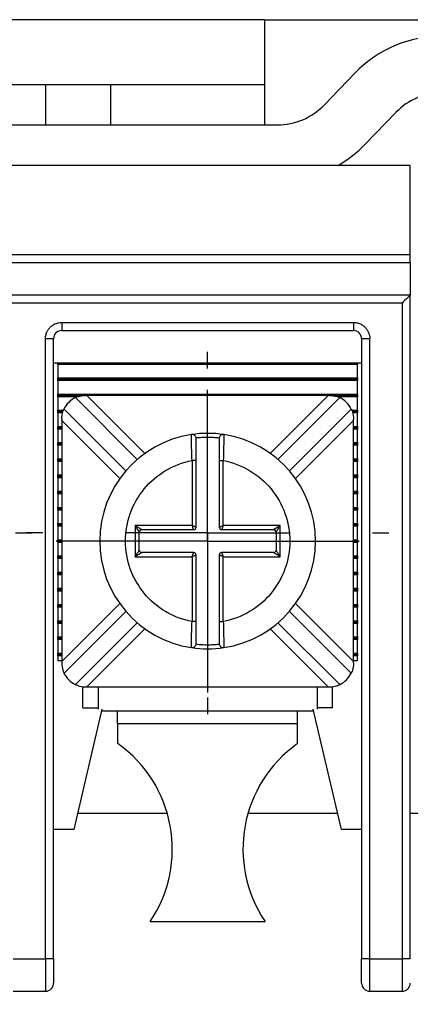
# Model space of a CAD drawing. Header units: inches. Extents: x 0 to 17, y 0 to 11.
# Tile 11 of 25: x 4.2 to 4.7, y 6.9 to 8.1. Entities that reach past the tile are written whole.
import ezdxf

# ---------------------------------------------------------------- set-up
doc = ezdxf.new("R2010")
doc.units = ezdxf.units.IN
doc.header["$MEASUREMENT"] = 0
doc.linetypes.add('SLD-Center', pattern=[0.75, 0.6, -0.05, 0.05, -0.05])
doc.linetypes.add('SLD-Solid', pattern=[0])
doc.layers.add('CENTER', color=40, linetype='SLD-Center')
doc.layers.add('DIMENSIONS', color=140, linetype='SLD-Solid', lineweight=25)
doc.styles.add('SLDTEXTSTYLE0', font='GOTHIC.TTF', dxfattribs={"width": 0.913})
doc.dimstyles.new('SLDDIMSTYLE0', dxfattribs={"dimtxt": 0.15, "dimasz": 0.18, "dimexe": 0, "dimexo": 0.0625, "dimgap": 0.0375, "dimtad": 0, "dimtih": 1, "dimtoh": 1, "dimrnd": 1e-09, "dimzin": 12, "dimdsep": 46, "dimtxsty": 'SLDTEXTSTYLE0', "dimsah": 1, "dimcen": 0.09, "dimadec": 0, "dimazin": 3, "dimtfac": 1, "dimtofl": 0, "dimtmove": 0, "dimatfit": 3, "dimfxl": 0, "dimfrac": 2, "dimtolj": 1, "dimtzin": 12, "dimarcsym": 0})

# ---------------------------------------------------------------- blocks, each defined once
blk = doc.blocks.new('_D_6')
at = {"layer": 'DIMENSIONS'}
for p, q in [((2.5351, 7.3762), (2.5351, 6.4453)), ((5.0548, 7.3762), (5.0548, 6.4453)), ((2.5351, 6.5703), (3.4238, 6.5703)), ((3.601, 6.5691), (3.5553, 6.5691)), ((3.5553, 6.5691), (3.5553, 6.331)), ((3.9889, 6.5691), (4.0346, 6.5691)), ((4.0346, 6.5691), (4.0346, 6.331)), ((5.0548, 6.5703), (4.1661, 6.5703)), ((3.5553, 6.331), (3.601, 6.331)), ((4.0346, 6.331), (3.9889, 6.331))]:
    blk.add_line(p, q, dxfattribs=at)
for points in [[(2.5351, 6.5703), (2.7151, 6.5203), (2.7151, 6.6203)], [(5.0548, 6.5703), (4.8748, 6.6203), (4.8748, 6.5203)]]:
    blk.add_solid(points, dxfattribs=at)
at = {"layer": 'DIMENSIONS', "char_height": 0.15, "attachment_point": 1, "style": 'SLDTEXTSTYLE0'}
for s, insert in [('2.52', (3.601, 6.7912)), ('64.0', (3.601, 6.5226))]:
    blk.add_mtext(s, dxfattribs=dict(at, insert=insert))
blk = doc.blocks.new('SW_CENTERMARKSYMBOL_9')
at = {"layer": 'CENTER', "color": 0}
for p, q in [((0, 0.2), (0, 0.2201)), ((0, 0), (0, 0.1)), ((-0.2, 0), (-0.2201, 0)), ((0, 0), (-0.1, 0)), ((0, 0), (0, -0.1)), ((0, 0), (0.1, 0)), ((0.2, 0), (0.2201, 0)), ((0, -0.2), (0, -0.2201))]:
    blk.add_line(p, q, dxfattribs=at)
blk = doc.blocks.new('SW_CENTERMARKSYMBOL_13')
at = {"layer": 'CENTER', "color": 0}
for p, q in [((0, 0.2), (0, 0.2201)), ((0, 0), (0, 0.1)), ((-0.2, 0), (-0.2201, 0)), ((0, 0), (-0.1, 0)), ((0, 0), (0, -0.1)), ((0, 0), (0.1, 0)), ((0.2, 0), (0.2201, 0)), ((0, -0.2), (0, -0.2201))]:
    blk.add_line(p, q, dxfattribs=at)
blk = doc.blocks.new('SW_CENTERMARKSYMBOL_14')
at = {"layer": 'CENTER', "color": 0}
for p, q in [((0, 0.1), (0, 0.1841)), ((0, 0), (0, 0.1)), ((-0.1, 0), (-0.1841, 0)), ((0, 0), (-0.1, 0)), ((0, 0), (0, -0.1)), ((0, 0), (0.1, 0)), ((0.1, 0), (0.1841, 0)), ((0, -0.1), (0, -0.1841))]:
    blk.add_line(p, q, dxfattribs=at)

msp = doc.modelspace()

# ---------------------------------------------------------------- linework, layer by layer
for p, q in [((4.5135, 8.1451), (3.0765, 8.1451)), ((4.5135, 8.1451), (5.295, 8.1451)), ((4.5135, 8.1451), (4.5135, 8.0664)), ((4.6237, 8.0803), (4.5859, 8.0412)), ((4.0312, 8.0664), (4.5135, 8.0664)), ((4.2477, 8.0664), (4.2477, 8.0171)), ((4.3265, 8.0664), (4.3265, 8.0171)), ((4.5135, 8.0664), (4.5135, 8.0171)), ((4.6355, 7.9933), (4.6733, 8.0325)), ((3.0607, 8.0171), (4.5293, 8.0171)), ((4.6906, 7.9679), (2.8993, 7.9679)), ((4.6906, 7.8597), (4.6906, 7.9679)), ((2.8993, 7.8597), (4.6906, 7.8597)), ((4.6906, 7.8498), (4.6906, 7.8597)), ((2.8993, 7.8498), (4.6906, 7.8498)), ((4.6906, 7.8498), (4.6906, 7.8104)), ((4.6906, 7.8104), (2.8993, 7.8104)), ((4.6906, 7.0034), (4.6906, 7.8104)), ((4.6808, 7.8006), (2.9091, 7.8006)), ((4.6808, 7.8006), (4.6808, 7.0034)), ((4.2674, 7.777), (4.6217, 7.777)), ((4.2674, 7.777), (4.2674, 7.7671)), ((4.6217, 7.777), (4.6217, 7.7671)), ((4.2477, 7.0034), (4.2477, 7.7573)), ((4.2576, 7.7573), (4.2477, 7.7573)), ((4.2576, 7.0034), (4.2576, 7.7573)), ((4.2674, 7.7671), (4.6217, 7.7671)), ((4.6316, 7.7573), (4.6316, 7.0034)), ((4.6414, 7.7573), (4.6316, 7.7573)), ((4.6414, 7.0034), (4.6414, 7.7573)), ((4.2576, 7.7278), (4.6316, 7.7278)), ((4.2625, 7.7261), (4.2625, 7.7278)), ((4.6267, 7.7261), (4.2625, 7.7261)), ((4.2625, 7.7261), (4.2625, 7.7097)), ((4.6267, 7.7278), (4.6267, 7.7261)), ((4.6267, 7.7097), (4.6267, 7.7261)), ((4.2625, 7.7097), (4.6267, 7.7097)), ((4.2625, 7.7081), (4.2625, 7.7097)), ((4.6267, 7.7097), (4.6267, 7.7081)), ((4.6267, 7.7081), (4.2625, 7.7081)), ((4.2625, 7.7065), (4.2625, 7.7081)), ((4.6267, 7.7065), (4.2625, 7.7065)), ((4.2625, 7.7065), (4.2625, 7.69)), ((4.6267, 7.7081), (4.6267, 7.7065)), ((4.6267, 7.69), (4.6267, 7.7065)), ((4.2625, 7.69), (4.6267, 7.69)), ((4.2625, 7.6884), (4.2625, 7.69)), ((4.2964, 7.6884), (4.2625, 7.6884)), ((4.2625, 7.6868), (4.2625, 7.6884)), ((4.2869, 7.6868), (4.2625, 7.6868)), ((4.2625, 7.6868), (4.2625, 7.6703)), ((4.2841, 7.6856), (4.3592, 7.6106)), ((4.298, 7.6884), (4.2964, 7.6884)), ((4.5911, 7.6884), (4.298, 7.6884)), ((4.298, 7.6884), (4.3685, 7.6179)), ((4.5206, 7.6179), (4.5911, 7.6884)), ((4.53, 7.6106), (4.6051, 7.6856)), ((4.5927, 7.6884), (4.5911, 7.6884)), ((4.6267, 7.6884), (4.5927, 7.6884)), ((4.6267, 7.6868), (4.6022, 7.6868)), ((4.6267, 7.69), (4.6267, 7.6884)), ((4.6267, 7.6884), (4.6267, 7.6868)), ((4.6267, 7.6703), (4.6267, 7.6868)), ((4.2625, 7.6703), (4.2696, 7.6703)), ((4.2625, 7.6687), (4.2625, 7.6703)), ((4.2625, 7.6687), (4.269, 7.6687)), ((4.2625, 7.6671), (4.2625, 7.6687)), ((4.2685, 7.6671), (4.2625, 7.6671)), ((4.2625, 7.6671), (4.2625, 7.6507)), ((4.3452, 7.5966), (4.2702, 7.6717)), ((4.619, 7.6717), (4.5439, 7.5966)), ((4.6196, 7.6703), (4.6267, 7.6703)), ((4.6202, 7.6687), (4.6267, 7.6687)), ((4.6267, 7.6671), (4.6207, 7.6671)), ((4.6267, 7.6703), (4.6267, 7.6687)), ((4.6267, 7.6687), (4.6267, 7.6671)), ((4.6267, 7.6507), (4.6267, 7.6671)), ((4.2625, 7.6507), (4.2674, 7.6507)), ((4.2625, 7.649), (4.2625, 7.6507)), ((4.2625, 7.649), (4.2674, 7.649)), ((4.2625, 7.6474), (4.2625, 7.649)), ((4.2674, 7.6594), (4.2674, 7.6578)), ((4.2674, 7.6578), (4.2674, 7.3647)), ((4.3379, 7.5873), (4.2674, 7.6578)), ((4.6217, 7.6578), (4.5512, 7.5873)), ((4.6217, 7.6578), (4.6217, 7.6594)), ((4.6217, 7.3647), (4.6217, 7.6578)), ((4.6217, 7.6507), (4.6267, 7.6507)), ((4.6217, 7.649), (4.6267, 7.649)), ((4.6267, 7.6507), (4.6267, 7.649)), ((4.6267, 7.649), (4.6267, 7.6474)), ((4.2674, 7.6474), (4.2625, 7.6474)), ((4.2625, 7.6474), (4.2625, 7.631)), ((4.4248, 7.6395), (4.4248, 7.6407)), ((4.4643, 7.6407), (4.4643, 7.6395)), ((4.6267, 7.6474), (4.6217, 7.6474)), ((4.6267, 7.631), (4.6267, 7.6474)), ((4.2625, 7.631), (4.2674, 7.631)), ((4.2625, 7.6293), (4.2625, 7.631)), ((4.2625, 7.6293), (4.2674, 7.6293)), ((4.2625, 7.6277), (4.2625, 7.6293)), ((4.2674, 7.6277), (4.2625, 7.6277)), ((4.2625, 7.6277), (4.2625, 7.6113)), ((4.6217, 7.631), (4.6267, 7.631)), ((4.6217, 7.6293), (4.6267, 7.6293)), ((4.6267, 7.6277), (4.6217, 7.6277)), ((4.6267, 7.631), (4.6267, 7.6293)), ((4.6267, 7.6293), (4.6267, 7.6277)), ((4.6267, 7.6113), (4.6267, 7.6277)), ((4.2625, 7.6113), (4.2674, 7.6113)), ((4.2625, 7.6097), (4.2625, 7.6113)), ((4.2625, 7.6097), (4.2674, 7.6097)), ((4.2625, 7.608), (4.2625, 7.6097)), ((4.2625, 7.608), (4.2625, 7.5916)), ((4.2674, 7.608), (4.2625, 7.608)), ((4.4306, 7.6092), (4.4256, 7.6092)), ((4.4256, 7.6092), (4.4256, 7.5302)), ((4.4306, 7.5282), (4.4306, 7.6092)), ((4.4586, 7.6092), (4.4636, 7.6092)), ((4.4586, 7.6092), (4.4586, 7.5282)), ((4.4636, 7.5302), (4.4636, 7.6092)), ((4.6217, 7.6113), (4.6267, 7.6113)), ((4.6217, 7.6097), (4.6267, 7.6097)), ((4.6267, 7.608), (4.6217, 7.608)), ((4.6267, 7.6113), (4.6267, 7.6097)), ((4.6267, 7.6097), (4.6267, 7.608)), ((4.6267, 7.5916), (4.6267, 7.608)), ((4.2625, 7.59), (4.2625, 7.5916)), ((4.2625, 7.5916), (4.2674, 7.5916)), ((4.2625, 7.5883), (4.2625, 7.59)), ((4.2625, 7.59), (4.2674, 7.59)), ((4.6217, 7.5916), (4.6267, 7.5916)), ((4.6217, 7.59), (4.6267, 7.59)), ((4.6267, 7.5916), (4.6267, 7.59)), ((4.6267, 7.59), (4.6267, 7.5883)), ((4.2674, 7.5883), (4.2625, 7.5883)), ((4.2625, 7.5883), (4.2625, 7.5719)), ((4.6267, 7.5883), (4.6217, 7.5883)), ((4.6267, 7.5719), (4.6267, 7.5883)), ((4.2625, 7.5703), (4.2625, 7.5719)), ((4.2625, 7.5719), (4.2674, 7.5719)), ((4.2625, 7.5687), (4.2625, 7.5703)), ((4.2674, 7.5703), (4.2625, 7.5703)), ((4.2674, 7.5687), (4.2625, 7.5687)), ((4.2625, 7.5687), (4.2625, 7.5522)), ((4.6217, 7.5719), (4.6267, 7.5719)), ((4.6267, 7.5703), (4.6217, 7.5703)), ((4.6267, 7.5687), (4.6217, 7.5687)), ((4.6267, 7.5719), (4.6267, 7.5703)), ((4.6267, 7.5703), (4.6267, 7.5687)), ((4.6267, 7.5522), (4.6267, 7.5687)), ((4.2625, 7.5506), (4.2625, 7.5522)), ((4.2625, 7.5522), (4.2674, 7.5522)), ((4.2625, 7.549), (4.2625, 7.5506)), ((4.2674, 7.5506), (4.2625, 7.5506)), ((4.2674, 7.549), (4.2625, 7.549)), ((4.2625, 7.549), (4.2625, 7.5326)), ((4.6217, 7.5522), (4.6267, 7.5522)), ((4.6267, 7.5506), (4.6217, 7.5506)), ((4.6267, 7.549), (4.6217, 7.549)), ((4.6267, 7.5522), (4.6267, 7.5506)), ((4.6267, 7.5506), (4.6267, 7.549)), ((4.6267, 7.5326), (4.6267, 7.549)), ((4.2625, 7.5309), (4.2625, 7.5326)), ((4.2625, 7.5326), (4.2674, 7.5326)), ((4.2625, 7.5293), (4.2625, 7.5309)), ((4.2674, 7.5309), (4.2625, 7.5309)), ((4.2674, 7.5293), (4.2625, 7.5293)), ((4.2625, 7.5293), (4.2625, 7.5129)), ((4.4256, 7.5302), (4.3566, 7.5302)), ((4.3566, 7.5302), (4.3566, 7.4922)), ((4.5326, 7.5302), (4.4636, 7.5302)), ((4.5326, 7.4922), (4.5326, 7.5302)), ((4.6217, 7.5326), (4.6267, 7.5326)), ((4.6267, 7.5309), (4.6217, 7.5309)), ((4.6267, 7.5293), (4.6217, 7.5293)), ((4.6267, 7.5326), (4.6267, 7.5309)), ((4.6267, 7.5309), (4.6267, 7.5293)), ((4.6267, 7.5129), (4.6267, 7.5293)), ((4.3616, 7.5002), (4.3616, 7.5222)), ((4.3646, 7.5252), (4.4276, 7.5252)), ((4.4616, 7.5252), (4.5246, 7.5252)), ((4.5276, 7.5222), (4.5276, 7.5002)), ((4.2625, 7.5112), (4.2625, 7.5129)), ((4.2625, 7.5129), (4.2674, 7.5129)), ((4.2625, 7.5096), (4.2625, 7.5112)), ((4.2674, 7.5112), (4.2625, 7.5112)), ((4.2674, 7.5096), (4.2625, 7.5096)), ((4.2625, 7.5096), (4.2625, 7.4932)), ((4.6217, 7.5129), (4.6267, 7.5129)), ((4.6267, 7.5112), (4.6217, 7.5112)), ((4.6267, 7.5096), (4.6217, 7.5096)), ((4.6267, 7.5129), (4.6267, 7.5112)), ((4.6267, 7.5112), (4.6267, 7.5096)), ((4.6267, 7.4932), (4.6267, 7.5096)), ((4.4276, 7.4972), (4.3646, 7.4972)), ((4.4306, 7.4133), (4.4306, 7.4942)), ((4.4586, 7.4942), (4.4586, 7.4133)), ((4.5246, 7.4972), (4.4616, 7.4972)), ((4.2625, 7.4915), (4.2625, 7.4932)), ((4.2625, 7.4932), (4.2674, 7.4932)), ((4.2674, 7.4915), (4.2625, 7.4915)), ((4.2625, 7.4899), (4.2625, 7.4915)), ((4.2674, 7.4899), (4.2625, 7.4899)), ((4.2625, 7.4899), (4.2625, 7.4735)), ((4.3566, 7.4922), (4.4256, 7.4922)), ((4.4256, 7.4922), (4.4256, 7.4133)), ((4.4636, 7.4133), (4.4636, 7.4922)), ((4.4636, 7.4922), (4.5326, 7.4922)), ((4.6217, 7.4932), (4.6267, 7.4932)), ((4.6267, 7.4915), (4.6217, 7.4915)), ((4.6267, 7.4899), (4.6217, 7.4899)), ((4.6267, 7.4932), (4.6267, 7.4915)), ((4.6267, 7.4915), (4.6267, 7.4899)), ((4.6267, 7.4735), (4.6267, 7.4899)), ((4.2625, 7.4719), (4.2625, 7.4735)), ((4.2625, 7.4735), (4.2674, 7.4735)), ((4.2625, 7.4719), (4.2674, 7.4719)), ((4.2625, 7.4702), (4.2625, 7.4719)), ((4.2674, 7.4702), (4.2625, 7.4702)), ((4.2625, 7.4702), (4.2625, 7.4538)), ((4.6217, 7.4735), (4.6267, 7.4735)), ((4.6217, 7.4719), (4.6267, 7.4719)), ((4.6267, 7.4702), (4.6217, 7.4702)), ((4.6267, 7.4735), (4.6267, 7.4719)), ((4.6267, 7.4719), (4.6267, 7.4702)), ((4.6267, 7.4538), (4.6267, 7.4702)), ((4.2625, 7.4522), (4.2625, 7.4538)), ((4.2625, 7.4538), (4.2674, 7.4538)), ((4.2625, 7.4522), (4.2674, 7.4522)), ((4.2625, 7.4505), (4.2625, 7.4522)), ((4.2674, 7.4505), (4.2625, 7.4505)), ((4.2625, 7.4505), (4.2625, 7.4341)), ((4.6217, 7.4538), (4.6267, 7.4538)), ((4.6217, 7.4522), (4.6267, 7.4522)), ((4.6267, 7.4505), (4.6217, 7.4505)), ((4.6267, 7.4538), (4.6267, 7.4522)), ((4.6267, 7.4522), (4.6267, 7.4505)), ((4.6267, 7.4341), (4.6267, 7.4505)), ((4.2625, 7.4325), (4.2625, 7.4341)), ((4.2625, 7.4341), (4.2674, 7.4341)), ((4.2674, 7.3647), (4.3379, 7.4352)), ((4.5512, 7.4352), (4.6217, 7.3647)), ((4.6217, 7.4341), (4.6267, 7.4341)), ((4.6267, 7.4341), (4.6267, 7.4325)), ((4.2625, 7.4325), (4.2674, 7.4325)), ((4.2625, 7.4309), (4.2625, 7.4325)), ((4.2674, 7.4309), (4.2625, 7.4309)), ((4.2625, 7.4309), (4.2625, 7.4144)), ((4.2702, 7.3507), (4.3452, 7.4258)), ((4.5439, 7.4258), (4.619, 7.3507)), ((4.6217, 7.4325), (4.6267, 7.4325)), ((4.6267, 7.4309), (4.6217, 7.4309)), ((4.6267, 7.4325), (4.6267, 7.4309)), ((4.6267, 7.4144), (4.6267, 7.4309)), ((4.2625, 7.4144), (4.2674, 7.4144)), ((4.2625, 7.4128), (4.2625, 7.4144)), ((4.2625, 7.4128), (4.2674, 7.4128)), ((4.2625, 7.4112), (4.2625, 7.4128)), ((4.2674, 7.4112), (4.2625, 7.4112)), ((4.2625, 7.4112), (4.2625, 7.3948)), ((4.3592, 7.4119), (4.2841, 7.3368)), ((4.4306, 7.4133), (4.4256, 7.4133)), ((4.4586, 7.4133), (4.4636, 7.4133)), ((4.6051, 7.3368), (4.53, 7.4119)), ((4.6217, 7.4144), (4.6267, 7.4144)), ((4.6217, 7.4128), (4.6267, 7.4128)), ((4.6267, 7.4112), (4.6217, 7.4112)), ((4.6267, 7.4144), (4.6267, 7.4128)), ((4.6267, 7.4128), (4.6267, 7.4112)), ((4.6267, 7.3948), (4.6267, 7.4112)), ((4.3685, 7.4046), (4.298, 7.3341)), ((4.5911, 7.3341), (4.5206, 7.4046)), ((4.2625, 7.3948), (4.2674, 7.3948)), ((4.2625, 7.3931), (4.2625, 7.3948)), ((4.2625, 7.3931), (4.2674, 7.3931)), ((4.2625, 7.3915), (4.2625, 7.3931)), ((4.2674, 7.3915), (4.2625, 7.3915)), ((4.2625, 7.3915), (4.2625, 7.3751)), ((4.6217, 7.3948), (4.6267, 7.3948)), ((4.6217, 7.3931), (4.6267, 7.3931)), ((4.6267, 7.3915), (4.6217, 7.3915)), ((4.6267, 7.3948), (4.6267, 7.3931)), ((4.6267, 7.3931), (4.6267, 7.3915)), ((4.6267, 7.3751), (4.6267, 7.3915)), ((4.2625, 7.3751), (4.2674, 7.3751)), ((4.2625, 7.3734), (4.2625, 7.3751)), ((4.4248, 7.3817), (4.4248, 7.3829)), ((4.4643, 7.3829), (4.4643, 7.3817)), ((4.6217, 7.3751), (4.6267, 7.3751)), ((4.6267, 7.3751), (4.6267, 7.3734)), ((4.2625, 7.3734), (4.2674, 7.3734)), ((4.2625, 7.3718), (4.2625, 7.3734)), ((4.2674, 7.3718), (4.2625, 7.3718)), ((4.2625, 7.3718), (4.2625, 7.366)), ((4.2625, 7.366), (4.2674, 7.366)), ((4.2674, 7.3647), (4.2674, 7.3631)), ((4.6217, 7.3734), (4.6267, 7.3734)), ((4.6267, 7.3718), (4.6217, 7.3718)), ((4.6217, 7.366), (4.6267, 7.366)), ((4.6217, 7.3631), (4.6217, 7.3647)), ((4.6267, 7.3734), (4.6267, 7.3718)), ((4.6267, 7.366), (4.6267, 7.3718)), ((4.293, 7.3085), (4.293, 7.3343)), ((4.2964, 7.3341), (4.298, 7.3341)), ((4.298, 7.3341), (4.5911, 7.3341)), ((4.3117, 7.3341), (4.3117, 7.3068)), ((4.5774, 7.3341), (4.5774, 7.3068)), ((4.5911, 7.3341), (4.5927, 7.3341)), ((4.5961, 7.3085), (4.5961, 7.3344)), ((4.3162, 7.3068), (4.282, 7.1608)), ((4.293, 7.3085), (4.3117, 7.3085)), ((4.5734, 7.3045), (4.3157, 7.3045)), ((4.3353, 7.2889), (4.3353, 7.3045)), ((4.5538, 7.2889), (4.5538, 7.3045)), ((4.6072, 7.1608), (4.5729, 7.3068)), ((4.5961, 7.3085), (4.5774, 7.3085)), ((4.5538, 7.2889), (4.3353, 7.2889)), ((4.3353, 7.2889), (4.3353, 7.2652)), ((4.5538, 7.2652), (4.5538, 7.2889)), ((4.2866, 7.1805), (4.3954, 7.1805)), ((4.4937, 7.1805), (4.6025, 7.1805)), ((4.6906, 7.1805), (5.291, 7.1805)), ((4.282, 7.1608), (4.2576, 7.1608)), ((4.6316, 7.1608), (4.6072, 7.1608)), ((4.3747, 7.0486), (4.5145, 7.0486)), ((4.2083, 7.0034), (4.2477, 7.0034)), ((4.2576, 7.0034), (4.2477, 7.0034)), ((4.2477, 7.0034), (4.2477, 6.964)), ((4.6414, 7.0034), (4.6316, 7.0034)), ((4.6414, 7.0034), (4.6808, 7.0034)), ((4.6414, 6.964), (4.6414, 7.0034)), ((4.6808, 7.0034), (4.6808, 6.964)), ((4.6906, 7.0034), (4.6808, 7.0034)), ((4.2083, 6.964), (4.2477, 6.964)), ((4.6414, 6.964), (4.6808, 6.964))]:
    msp.add_line(p, q)
at = {"flags": 128}
msp.add_lwpolyline([(4.6906, 7.8104), (4.6905, 7.8103), (4.69, 7.8099), (4.6893, 7.8091), (4.6883, 7.8081), (4.6871, 7.8069), (4.6857, 7.8055), (4.6842, 7.804), (4.6825, 7.8023), (4.6808, 7.8006)], dxfattribs=at)
for centre, radius, start, end in [((4.7299, 7.9778), 0.1476, 90, 136), ((4.7299, 7.9778), 0.0787, 90, 136), ((4.5293, 8.0959), 0.0787, 270, 316), ((4.5293, 8.0959), 0.1476, 299.9264, 316), ((4.2674, 7.7573), 0.00984, 90, 180), ((4.6217, 7.7573), 0.00984, 0, 90), ((4.2964, 7.6594), 0.029, 115.1598, 154.8402), ((4.5927, 7.6594), 0.029, 25.1598, 64.8402), ((4.4446, 7.5112), 0.131, 98.6729, 261.3271), ((4.4446, 7.5112), 0.131, 81.3271, 98.6729), ((4.4256, 7.6358), 0.005, 0, 98.6729), ((4.4636, 7.6358), 0.005, 81.3271, 180), ((4.4446, 7.5112), 0.131, 278.6729, 81.3271), ((4.3646, 7.5222), 0.003, 90, 180), ((4.4276, 7.5282), 0.003, 270, 0), ((4.4616, 7.5282), 0.003, 180, 270), ((4.5246, 7.5222), 0.003, 0, 90), ((4.3646, 7.5002), 0.003, 180, 270), ((4.4276, 7.4942), 0.003, 0, 90), ((4.4616, 7.4942), 0.003, 90, 180), ((4.5246, 7.5002), 0.003, 270, 360), ((4.4256, 7.3867), 0.005, 261.3271, 360), ((4.4636, 7.3867), 0.005, 180, 278.6729), ((4.4446, 7.5112), 0.131, 261.3271, 278.6729), ((4.2964, 7.3631), 0.029, 205.1598, 244.8402), ((4.5927, 7.3631), 0.029, 295.1598, 334.8402), ((4.2442, 7.1368), 0.1575, 325.9763, 54.6334), ((4.645, 7.1368), 0.1575, 125.3666, 214.0237), ((4.2477, 6.9738), 0.00984, 270, 0), ((4.6414, 6.9738), 0.00984, 180, 270), ((4.6808, 6.9738), 0.00984, 270, 0)]:
    msp.add_arc(centre, radius, start, end)
for points, knots in [([(4.2477, 7.7573), (4.2477, 7.7581), (4.2478, 7.7598), (4.2483, 7.7622), (4.2492, 7.765), (4.2508, 7.7682), (4.2534, 7.7713), (4.2565, 7.7739), (4.26, 7.7757), (4.2637, 7.7768), (4.2662, 7.7769), (4.2674, 7.777)], [0, 0, 0, 0, 0.080115, 0.159741, 0.240152, 0.369781, 0.500092, 0.629721, 0.760033, 0.87985, 1, 1, 1, 1]), ([(4.6217, 7.777), (4.6226, 7.777), (4.6242, 7.7769), (4.6266, 7.7764), (4.6295, 7.7755), (4.6326, 7.7739), (4.6357, 7.7713), (4.6383, 7.7682), (4.6401, 7.7647), (4.6412, 7.761), (4.6414, 7.7585), (4.6414, 7.7573)], [0, 0, 0, 0, 0.080115, 0.159741, 0.240152, 0.369781, 0.500092, 0.629721, 0.760033, 0.87985, 1, 1, 1, 1]), ([(4.2841, 7.6856), (4.2841, 7.6856), (4.2854, 7.6863), (4.29, 7.6878), (4.2932, 7.6884), (4.2964, 7.6884)], [0, 0, 0, 0, 0.5, 0.5, 1, 1, 1, 1]), ([(4.5927, 7.6884), (4.5959, 7.6884), (4.5991, 7.6878), (4.6037, 7.6863), (4.6051, 7.6856), (4.6051, 7.6856)], [0, 0, 0, 0, 0.5, 0.5, 1, 1, 1, 1]), ([(4.2674, 7.6594), (4.2674, 7.6626), (4.268, 7.6658), (4.2695, 7.6704), (4.2702, 7.6717), (4.2702, 7.6717)], [0, 0, 0, 0, 0.5, 0.5, 1, 1, 1, 1]), ([(4.619, 7.6717), (4.619, 7.6717), (4.6197, 7.6704), (4.6211, 7.6658), (4.6217, 7.6626), (4.6217, 7.6594)], [0, 0, 0, 0, 0.5, 0.5, 1, 1, 1, 1]), ([(4.4256, 7.6092), (4.4254, 7.6133), (4.4252, 7.6216), (4.425, 7.6319), (4.4248, 7.6384), (4.4248, 7.6392), (4.4248, 7.6395)], [0, 0, 0, 0, 0.288659, 0.575484, 0.860502, 1, 1, 1, 1]), ([(4.4586, 7.6364), (4.4563, 7.6367), (4.4516, 7.6371), (4.4446, 7.6373), (4.4375, 7.6371), (4.4329, 7.6367), (4.4305, 7.6364)], [0, 0, 0, 0, 0.250392, 0.5, 0.749608, 1, 1, 1, 1]), ([(4.4643, 7.6395), (4.4643, 7.6392), (4.4643, 7.6384), (4.4642, 7.6319), (4.4639, 7.6216), (4.4637, 7.6133), (4.4636, 7.6092)], [0, 0, 0, 0, 0.140275, 0.425035, 0.711602, 1, 1, 1, 1]), ([(4.4306, 7.6092), (4.4306, 7.6161), (4.4306, 7.623), (4.4306, 7.6329), (4.4306, 7.6358), (4.4306, 7.6358)], [0, 0, 0, 0, 0.5, 0.5, 1, 1, 1, 1]), ([(4.4586, 7.6358), (4.4586, 7.6358), (4.4586, 7.6329), (4.4586, 7.623), (4.4586, 7.6161), (4.4586, 7.6092)], [0, 0, 0, 0, 0.5, 0.5, 1, 1, 1, 1]), ([(4.3448, 7.5112), (4.3448, 7.5344), (4.3529, 7.5568), (4.3823, 7.5926), (4.4028, 7.6047), (4.4256, 7.6092)], [0, 0, 0, 0, 0.5, 0.5, 1, 1, 1, 1]), ([(4.4636, 7.6092), (4.4863, 7.6047), (4.5068, 7.5926), (4.5363, 7.5568), (4.5443, 7.5344), (4.5443, 7.4881), (4.5363, 7.4656), (4.5068, 7.4299), (4.4863, 7.4177), (4.4636, 7.4133)], [0, 0, 0, 0, 0.25, 0.25, 0.5, 0.5, 0.75, 0.75, 1, 1, 1, 1]), ([(4.3616, 7.5222), (4.3616, 7.5223), (4.3615, 7.5223), (4.3612, 7.5228), (4.3607, 7.5236), (4.3599, 7.5249), (4.3585, 7.5271), (4.3573, 7.5291), (4.3566, 7.5302)], [0, 0, 0, 0, 0.082227, 0.174015, 0.280699, 0.40572, 0.640959, 1, 1, 1, 1]), ([(4.3566, 7.5302), (4.3572, 7.5298), (4.3584, 7.5291), (4.36, 7.5281), (4.3612, 7.5273), (4.3624, 7.5266), (4.3635, 7.5259), (4.3644, 7.5253), (4.3645, 7.5253), (4.3646, 7.5252)], [0, 0, 0, 0, 0.195411, 0.359659, 0.492868, 0.595285, 0.757522, 0.888982, 1, 1, 1, 1]), ([(4.4256, 7.5302), (4.426, 7.5301), (4.4267, 7.5298), (4.4277, 7.5294), (4.4285, 7.5291), (4.4294, 7.5287), (4.4303, 7.5283), (4.4305, 7.5283), (4.4306, 7.5282)], [0, 0, 0, 0, 0.160526, 0.299538, 0.417061, 0.513165, 0.765648, 1, 1, 1, 1]), ([(4.4276, 7.5252), (4.4276, 7.5253), (4.4275, 7.5253), (4.4273, 7.5258), (4.427, 7.5267), (4.4264, 7.5282), (4.4259, 7.5295), (4.4256, 7.5302)], [0, 0, 0, 0, 0.155102, 0.317633, 0.488974, 0.701984, 1, 1, 1, 1]), ([(4.4586, 7.5282), (4.4586, 7.5282), (4.4587, 7.5283), (4.4592, 7.5285), (4.4601, 7.5288), (4.4615, 7.5294), (4.4628, 7.5299), (4.4636, 7.5302)], [0, 0, 0, 0, 0.155102, 0.317633, 0.488974, 0.701984, 1, 1, 1, 1]), ([(4.4636, 7.5302), (4.4634, 7.5298), (4.4631, 7.5291), (4.4627, 7.5281), (4.4624, 7.5273), (4.462, 7.5264), (4.4617, 7.5255), (4.4616, 7.5253), (4.4616, 7.5252)], [0, 0, 0, 0, 0.160526, 0.299538, 0.417061, 0.513165, 0.765648, 1, 1, 1, 1]), ([(4.5246, 7.5252), (4.5246, 7.5253), (4.5247, 7.5253), (4.5252, 7.5256), (4.5259, 7.5261), (4.5272, 7.5269), (4.5295, 7.5283), (4.5314, 7.5295), (4.5326, 7.5302)], [0, 0, 0, 0, 0.082227, 0.174015, 0.280699, 0.40572, 0.640959, 1, 1, 1, 1]), ([(4.5326, 7.5302), (4.5322, 7.5296), (4.5314, 7.5284), (4.5304, 7.5268), (4.5297, 7.5256), (4.5289, 7.5244), (4.5282, 7.5233), (4.5277, 7.5224), (4.5276, 7.5223), (4.5276, 7.5222)], [0, 0, 0, 0, 0.195411, 0.359659, 0.492868, 0.595285, 0.757522, 0.888982, 1, 1, 1, 1]), ([(4.4256, 7.4133), (4.4028, 7.4177), (4.3823, 7.4299), (4.3529, 7.4656), (4.3448, 7.4881), (4.3448, 7.5112)], [0, 0, 0, 0, 0.5, 0.5, 1, 1, 1, 1]), ([(4.3566, 7.4922), (4.357, 7.4929), (4.3577, 7.494), (4.3587, 7.4956), (4.3595, 7.4969), (4.3602, 7.4981), (4.3609, 7.4992), (4.3615, 7.5), (4.3615, 7.5002), (4.3616, 7.5002)], [0, 0, 0, 0, 0.195411, 0.359659, 0.492868, 0.595285, 0.757522, 0.888982, 1, 1, 1, 1]), ([(4.3646, 7.4972), (4.3645, 7.4972), (4.3645, 7.4972), (4.364, 7.4969), (4.3632, 7.4964), (4.3619, 7.4956), (4.3597, 7.4942), (4.3577, 7.493), (4.3566, 7.4922)], [0, 0, 0, 0, 0.082227, 0.174015, 0.280699, 0.40572, 0.640959, 1, 1, 1, 1]), ([(4.4256, 7.4922), (4.4257, 7.4926), (4.426, 7.4934), (4.4264, 7.4944), (4.4267, 7.4952), (4.4271, 7.4961), (4.4275, 7.497), (4.4275, 7.4972), (4.4276, 7.4972)], [0, 0, 0, 0, 0.160526, 0.299538, 0.417061, 0.513165, 0.765648, 1, 1, 1, 1]), ([(4.4306, 7.4942), (4.4305, 7.4942), (4.4305, 7.4942), (4.43, 7.494), (4.4291, 7.4936), (4.4276, 7.493), (4.4263, 7.4925), (4.4256, 7.4922)], [0, 0, 0, 0, 0.155102, 0.317633, 0.488974, 0.701984, 1, 1, 1, 1]), ([(4.4636, 7.4922), (4.4632, 7.4924), (4.4624, 7.4927), (4.4614, 7.4931), (4.4606, 7.4934), (4.4597, 7.4938), (4.4588, 7.4941), (4.4586, 7.4942), (4.4586, 7.4942)], [0, 0, 0, 0, 0.160526, 0.299538, 0.417061, 0.513165, 0.765648, 1, 1, 1, 1]), ([(4.4616, 7.4972), (4.4616, 7.4972), (4.4616, 7.4971), (4.4618, 7.4966), (4.4622, 7.4957), (4.4628, 7.4943), (4.4633, 7.493), (4.4636, 7.4922)], [0, 0, 0, 0, 0.1551017, 0.3176333, 0.4889742, 0.7019841, 1, 1, 1, 1]), ([(4.5326, 7.4922), (4.5319, 7.4926), (4.5308, 7.4934), (4.5292, 7.4944), (4.5279, 7.4952), (4.5267, 7.4959), (4.5256, 7.4966), (4.5248, 7.4971), (4.5246, 7.4972), (4.5246, 7.4972)], [0, 0, 0, 0, 0.195411, 0.359659, 0.492868, 0.595285, 0.757522, 0.888982, 1, 1, 1, 1]), ([(4.5276, 7.5002), (4.5276, 7.5002), (4.5276, 7.5001), (4.5279, 7.4996), (4.5284, 7.4989), (4.5292, 7.4976), (4.5306, 7.4953), (4.5318, 7.4934), (4.5326, 7.4922)], [0, 0, 0, 0, 0.082227, 0.174015, 0.280699, 0.40572, 0.640959, 1, 1, 1, 1]), ([(4.4248, 7.3829), (4.4248, 7.3832), (4.4248, 7.3841), (4.425, 7.3905), (4.4252, 7.4009), (4.4254, 7.4091), (4.4256, 7.4133)], [0, 0, 0, 0, 0.140275, 0.425035, 0.711602, 1, 1, 1, 1]), ([(4.4306, 7.3867), (4.4306, 7.3867), (4.4306, 7.3896), (4.4306, 7.3995), (4.4306, 7.4064), (4.4306, 7.4133)], [0, 0, 0, 0, 0.5, 0.5, 1, 1, 1, 1]), ([(4.4586, 7.4133), (4.4586, 7.4064), (4.4586, 7.3995), (4.4586, 7.3896), (4.4586, 7.3867), (4.4586, 7.3867)], [0, 0, 0, 0, 0.5, 0.5, 1, 1, 1, 1]), ([(4.4636, 7.4133), (4.4637, 7.4091), (4.4639, 7.4009), (4.4642, 7.3905), (4.4643, 7.3841), (4.4643, 7.3832), (4.4643, 7.3829)], [0, 0, 0, 0, 0.288658, 0.575485, 0.860502, 1, 1, 1, 1]), ([(4.4305, 7.386), (4.4329, 7.3858), (4.4375, 7.3853), (4.4446, 7.3852), (4.4516, 7.3853), (4.4563, 7.3858), (4.4586, 7.386)], [0, 0, 0, 0, 0.250392, 0.5, 0.749608, 1, 1, 1, 1]), ([(4.2674, 7.3631), (4.2674, 7.3599), (4.268, 7.3567), (4.2695, 7.3521), (4.2702, 7.3507), (4.2702, 7.3507)], [0, 0, 0, 0, 0.5, 0.5, 1, 1, 1, 1]), ([(4.6217, 7.3631), (4.6217, 7.3599), (4.6211, 7.3567), (4.6197, 7.3521), (4.619, 7.3507), (4.619, 7.3507)], [0, 0, 0, 0, 0.5, 0.5, 1, 1, 1, 1]), ([(4.2841, 7.3368), (4.2841, 7.3368), (4.2854, 7.3361), (4.29, 7.3347), (4.2932, 7.3341), (4.2964, 7.3341)], [0, 0, 0, 0, 0.5, 0.5, 1, 1, 1, 1]), ([(4.5927, 7.3341), (4.5959, 7.3341), (4.5991, 7.3347), (4.6037, 7.3361), (4.6051, 7.3368), (4.6051, 7.3368)], [0, 0, 0, 0, 0.5, 0.5, 1, 1, 1, 1])]:
    msp.add_open_spline(points, degree=3, knots=knots)
for points in [[(4.2576, 7.0034), (4.2576, 6.9871), (4.2576, 6.9738), (4.2576, 6.9738)], [(4.6316, 6.9738), (4.6316, 6.9738), (4.6316, 6.9871), (4.6316, 7.0034)]]:
    msp.add_open_spline(points, degree=3)

# ---------------------------------------------------------------- block references
at = {"layer": 'CENTER'}
for name, p in [('SW_CENTERMARKSYMBOL_9', (4.0115, 7.5211)), ('SW_CENTERMARKSYMBOL_13', (4.4446, 7.5211)), ('SW_CENTERMARKSYMBOL_14', (4.4446, 7.5112))]:
    msp.add_blockref(name, p, dxfattribs=at)

# ---------------------------------------------------------------- dimensions: what is measured, and where the dimension line sits
at = {"layer": 'DIMENSIONS'}
dim = msp.add_linear_dim(base=(2.5351, 6.5703), p1=(5.0548, 7.4262), p2=(2.5351, 7.4262), dimstyle='SLDDIMSTYLE0', dxfattribs=at)
dim.commit()
dim.dimension.update_dxf_attribs({"geometry": '_D_6', "text_midpoint": (3.795, 6.5703), "dimtype": 160})

doc.saveas('drawing.dxf')
